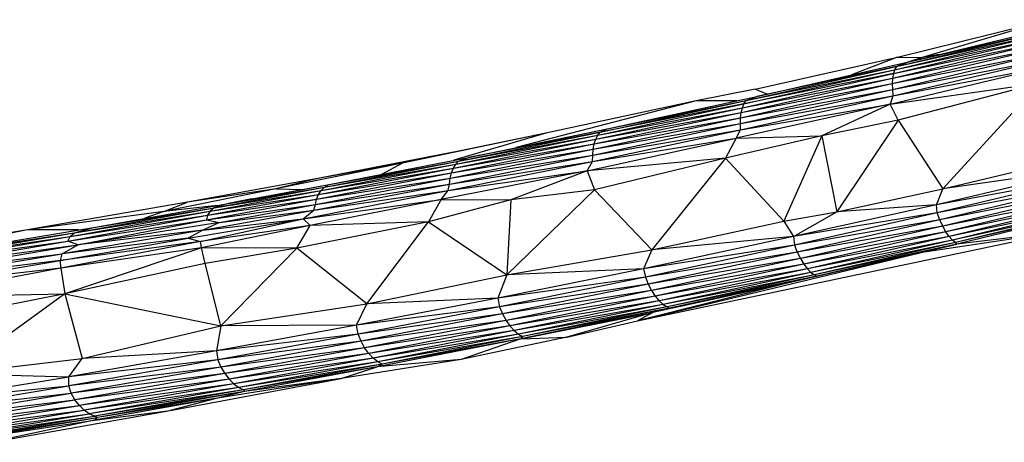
# Paper-space layout '_Inferior' of a CAD drawing. Header units: millimetres. Extents: x -164 to 39, y -67 to 65.
# Tile 2 of 7: x -101 to -59, y -62 to -44. Entities that reach past the tile are written whole.
import ezdxf

# ---------------------------------------------------------------- set-up
doc = ezdxf.new("R2010")
doc.units = ezdxf.units.MM

psp = doc.layouts.new('_Inferior')

# ---------------------------------------------------------------- linework, layer by layer
at = {"color": 7, "linetype": 'Continuous', "lineweight": 25}
for p, q in [((-63.457, -45.258), (-57, -43.673)), ((-57, -43.673), (-62.402, -45.277)), ((-63.579, -45.796), (-57.017, -44.224)), ((-63.492, -45.663), (-56.957, -44.095)), ((-63.492, -45.663), (-57.017, -44.224)), ((-62.92, -45.449), (-56.698, -43.95)), ((-62.92, -45.449), (-56.957, -44.095)), ((-63.662, -46.159), (-57.064, -44.585)), ((-63.629, -45.961), (-57.049, -44.388)), ((-63.629, -45.961), (-57.064, -44.585)), ((-63.579, -45.796), (-57.049, -44.388)), ((-63.675, -46.385), (-57.062, -44.812)), ((-63.675, -46.385), (-57.043, -45.062)), ((-63.67, -46.635), (-57.043, -45.062)), ((-63.662, -46.159), (-57.062, -44.812)), ((-69.486, -46.626), (-63.457, -45.258)), ((-69.425, -46.937), (-62.92, -45.449)), ((-63.457, -45.258), (-65.4, -46.016)), ((-63.67, -46.635), (-57.01, -45.332)), ((-63.653, -46.906), (-57.01, -45.332)), ((-62.92, -45.449), (-63.492, -45.663)), ((-63.457, -45.258), (-62.402, -45.277)), ((-62.402, -45.277), (-63.019, -45.472)), ((-62.569, -45.364), (-62.402, -45.277)), ((-61.691, -45.153), (-62.402, -45.277)), ((-69.968, -47.246), (-63.579, -45.796)), ((-69.87, -47.112), (-63.492, -45.663)), ((-69.87, -47.112), (-63.579, -45.796)), ((-63.492, -45.663), (-69.425, -46.937)), ((-63.757, -47.261), (-57.07, -45.655)), ((-63.653, -46.906), (-57.07, -45.655)), ((-63.579, -45.796), (-63.629, -45.961)), ((-63.492, -45.663), (-63.579, -45.796)), ((-70.083, -47.61), (-63.662, -46.159)), ((-70.035, -47.412), (-63.629, -45.961)), ((-70.035, -47.412), (-63.662, -46.159)), ((-63.629, -45.961), (-69.968, -47.246)), ((-63.757, -47.261), (-57.43, -46.369)), ((-63.662, -46.159), (-63.675, -46.385)), ((-63.629, -45.961), (-63.662, -46.159)), ((-57.43, -46.369), (-63.421, -47.939)), ((-57.43, -46.369), (-61.525, -50.852)), ((-69.486, -46.626), (-72.001, -47.124)), ((-70.12, -48.086), (-63.67, -46.635)), ((-70.112, -47.836), (-63.675, -46.385)), ((-70.112, -47.836), (-63.67, -46.635)), ((-70.083, -47.61), (-63.675, -46.385)), ((-69.486, -46.626), (-68.96, -46.831)), ((-63.675, -46.385), (-63.67, -46.635)), ((-63.67, -46.635), (-63.653, -46.906)), ((-72.001, -47.124), (-79.628, -49.106)), ((-72.001, -47.124), (-78.374, -48.494)), ((-76.065, -48.449), (-69.87, -47.112)), ((-75.776, -48.315), (-69.425, -46.937)), ((-75.776, -48.315), (-69.87, -47.112)), ((-70.274, -47.121), (-72.001, -47.124)), ((-70.12, -48.357), (-63.653, -46.906)), ((-70.12, -48.086), (-63.653, -46.906)), ((-69.968, -47.246), (-69.87, -47.112)), ((-69.87, -47.112), (-69.425, -46.937)), ((-63.653, -46.906), (-63.757, -47.261)), ((-76.32, -48.947), (-70.083, -47.61)), ((-76.256, -48.748), (-70.035, -47.412)), ((-76.256, -48.748), (-70.083, -47.61)), ((-76.174, -48.582), (-69.968, -47.246)), ((-76.174, -48.582), (-70.035, -47.412)), ((-69.968, -47.246), (-76.065, -48.449)), ((-63.757, -47.261), (-70.296, -48.711)), ((-70.12, -48.357), (-63.757, -47.261)), ((-70.112, -47.836), (-70.083, -47.61)), ((-70.083, -47.61), (-70.035, -47.412)), ((-70.035, -47.412), (-69.968, -47.246)), ((-63.757, -47.261), (-66.658, -48.61)), ((-63.421, -47.939), (-63.757, -47.261)), ((-76.362, -49.173), (-70.112, -47.836)), ((-76.32, -48.947), (-70.112, -47.836)), ((-70.12, -48.086), (-70.112, -47.836)), ((-63.421, -47.939), (-66.658, -48.61)), ((-63.421, -47.939), (-66.02, -51.837)), ((-63.421, -47.939), (-61.525, -50.852)), ((-82.086, -49.682), (-76.065, -48.449)), ((-81.663, -49.524), (-75.776, -48.315)), ((-76.065, -48.449), (-81.663, -49.524)), ((-76.401, -49.694), (-70.12, -48.357)), ((-76.384, -49.422), (-70.12, -48.086)), ((-76.384, -49.422), (-70.12, -48.357)), ((-76.362, -49.173), (-70.12, -48.086)), ((-76.174, -48.582), (-76.065, -48.449)), ((-76.065, -48.449), (-75.776, -48.315)), ((-70.296, -48.711), (-70.12, -48.357)), ((-70.12, -48.357), (-70.12, -48.086)), ((-78.374, -48.494), (-84.456, -49.766)), ((-82.298, -49.981), (-76.256, -48.748)), ((-78.374, -48.494), (-82.275, -49.644)), ((-82.2, -49.814), (-76.174, -48.582)), ((-82.2, -49.814), (-76.256, -48.748)), ((-82.086, -49.682), (-76.174, -48.582)), ((-78.374, -48.494), (-82.002, -49.244)), ((-76.616, -50.085), (-70.296, -48.711)), ((-76.401, -49.694), (-70.296, -48.711)), ((-76.32, -48.947), (-76.256, -48.748)), ((-76.256, -48.748), (-76.174, -48.582)), ((-66.658, -48.61), (-70.75, -49.548)), ((-70.296, -48.711), (-70.75, -49.548)), ((-70.296, -48.711), (-66.658, -48.61)), ((-66.658, -48.61), (-68.279, -52.227)), ((-66.658, -48.61), (-66.02, -51.837)), ((-82.002, -49.244), (-88.055, -50.412)), ((-82.002, -49.244), (-84.456, -49.766)), ((-82.432, -50.406), (-76.362, -49.173)), ((-82.376, -50.18), (-76.32, -48.947)), ((-82.376, -50.18), (-76.362, -49.173)), ((-82.298, -49.981), (-76.32, -48.947)), ((-76.384, -49.422), (-76.362, -49.173)), ((-76.362, -49.173), (-76.32, -48.947)), ((-87.769, -50.791), (-82.086, -49.682)), ((-87.565, -50.675), (-81.663, -49.524)), ((-87.565, -50.675), (-82.086, -49.682)), ((-82.517, -50.932), (-76.401, -49.694)), ((-82.467, -50.655), (-76.384, -49.422)), ((-82.467, -50.655), (-76.401, -49.694)), ((-82.432, -50.406), (-76.384, -49.422)), ((-82.2, -49.814), (-82.086, -49.682)), ((-82.086, -49.682), (-81.663, -49.524)), ((-70.75, -49.548), (-76.616, -50.085)), ((-76.616, -50.085), (-76.401, -49.694)), ((-76.401, -49.694), (-76.384, -49.422)), ((-70.75, -49.548), (-76.306, -50.895)), ((-70.75, -49.548), (-73.874, -53.452)), ((-70.75, -49.548), (-68.279, -52.227)), ((-61.525, -50.852), (-55.354, -49.38)), ((-84.456, -49.766), (-89.833, -50.853)), ((-84.456, -49.766), (-88.055, -50.412)), ((-88.021, -51.095), (-82.298, -49.981)), ((-87.905, -50.926), (-82.2, -49.814)), ((-87.905, -50.926), (-82.298, -49.981)), ((-87.769, -50.791), (-82.2, -49.814)), ((-84.456, -49.766), (-85.347, -50.243)), ((-76.616, -50.085), (-82.812, -51.313)), ((-82.517, -50.932), (-76.616, -50.085)), ((-82.376, -50.18), (-82.298, -49.981)), ((-82.298, -49.981), (-82.2, -49.814)), ((-76.616, -50.085), (-79.853, -51.32)), ((-76.616, -50.085), (-76.306, -50.895)), ((-55.085, -49.937), (-61.802, -51.54)), ((-55.085, -49.937), (-61.525, -50.852)), ((-88.055, -50.412), (-93.574, -51.421)), ((-88.055, -50.412), (-89.833, -50.853)), ((-88.153, -51.516), (-82.432, -50.406)), ((-88.113, -51.295), (-82.376, -50.18)), ((-88.113, -51.295), (-82.432, -50.406)), ((-88.021, -51.095), (-82.376, -50.18)), ((-82.467, -50.655), (-82.432, -50.406)), ((-82.432, -50.406), (-82.376, -50.18)), ((-55.063, -50.284), (-61.802, -51.54)), ((-55.063, -50.284), (-61.774, -51.88)), ((-89.833, -50.853), (-94.591, -51.817)), ((-89.833, -50.853), (-93.574, -51.421)), ((-92.62, -51.807), (-87.905, -50.926)), ((-92.443, -51.662), (-87.769, -50.791)), ((-92.443, -51.662), (-87.905, -50.926)), ((-91.834, -51.477), (-87.565, -50.675)), ((-91.834, -51.477), (-87.769, -50.791)), ((-90.855, -51.275), (-87.565, -50.675)), ((-89.833, -50.853), (-88.677, -50.878)), ((-88.665, -52.127), (-82.517, -50.932)), ((-88.222, -51.767), (-82.467, -50.655)), ((-88.222, -51.767), (-82.517, -50.932)), ((-88.153, -51.516), (-82.467, -50.655)), ((-88.021, -51.095), (-87.905, -50.926)), ((-87.905, -50.926), (-87.769, -50.791)), ((-87.769, -50.791), (-87.565, -50.675)), ((-82.812, -51.313), (-82.517, -50.932)), ((-82.517, -50.932), (-82.467, -50.655)), ((-76.306, -50.895), (-80.025, -54.507)), ((-76.306, -50.895), (-79.853, -51.32)), ((-76.306, -50.895), (-73.874, -53.452)), ((-66.02, -51.837), (-61.525, -50.852)), ((-61.802, -51.54), (-61.525, -50.852)), ((-54.951, -50.577), (-61.774, -51.88)), ((-54.951, -50.577), (-61.66, -52.177)), ((-54.829, -50.845), (-61.66, -52.177)), ((-54.829, -50.845), (-61.532, -52.448)), ((-92.767, -52.173), (-88.113, -51.295)), ((-92.737, -51.979), (-88.021, -51.095)), ((-92.737, -51.979), (-88.113, -51.295)), ((-92.62, -51.807), (-88.021, -51.095)), ((-90.855, -51.275), (-91.834, -51.477)), ((-88.665, -52.127), (-82.812, -51.313)), ((-82.812, -51.313), (-88.371, -52.42)), ((-88.153, -51.516), (-88.113, -51.295)), ((-88.113, -51.295), (-88.021, -51.095)), ((-82.812, -51.313), (-83.354, -52.254)), ((-79.853, -51.32), (-83.354, -52.254)), ((-82.812, -51.313), (-79.853, -51.32)), ((-79.853, -51.32), (-80.025, -54.507)), ((-54.703, -51.081), (-61.532, -52.448)), ((-54.703, -51.081), (-61.397, -52.685)), ((-54.577, -51.278), (-61.397, -52.685)), ((-54.577, -51.278), (-61.258, -52.882)), ((-93.574, -51.421), (-100.364, -52.601)), ((-98.561, -52.883), (-92.62, -51.807)), ((-98.376, -52.723), (-92.443, -51.662)), ((-98.376, -52.723), (-92.62, -51.807)), ((-97.575, -52.492), (-91.834, -51.477)), ((-97.575, -52.492), (-92.443, -51.662)), ((-94.591, -51.817), (-93.574, -51.421)), ((-92.315, -51.562), (-94.591, -51.817)), ((-92.925, -52.616), (-88.222, -51.767)), ((-92.767, -52.173), (-88.153, -51.516)), ((-92.62, -51.807), (-92.737, -51.979)), ((-92.443, -51.662), (-92.62, -51.807)), ((-91.834, -51.477), (-92.443, -51.662)), ((-92.228, -52.284), (-88.153, -51.516)), ((-92.228, -52.284), (-88.222, -51.767)), ((-88.665, -52.127), (-88.222, -51.767)), ((-88.222, -51.767), (-88.153, -51.516)), ((-61.802, -51.54), (-67.86, -52.882)), ((-61.802, -51.54), (-66.02, -51.837)), ((-61.774, -51.88), (-61.802, -51.54)), ((-54.454, -51.431), (-61.258, -52.882)), ((-54.454, -51.431), (-61.119, -53.034)), ((-54.34, -51.536), (-61.119, -53.034)), ((-54.34, -51.536), (-60.987, -53.138)), ((-54.42, -51.635), (-60.987, -53.138)), ((-54.42, -51.635), (-60.93, -53.202)), ((-94.591, -51.817), (-100.364, -52.601)), ((-98.66, -53.072), (-92.737, -51.979)), ((-98.66, -53.072), (-92.767, -52.173)), ((-98.561, -52.883), (-92.737, -51.979)), ((-98.235, -53.239), (-92.767, -52.173)), ((-94.591, -51.817), (-95.389, -52.105)), ((-93.549, -52.952), (-88.665, -52.127)), ((-93.023, -53.094), (-88.665, -52.127)), ((-92.925, -52.616), (-88.665, -52.127)), ((-92.737, -51.979), (-92.767, -52.173)), ((-92.767, -52.173), (-92.228, -52.284)), ((-88.371, -52.42), (-88.665, -52.127)), ((-68.279, -52.227), (-66.02, -51.837)), ((-67.86, -52.882), (-66.02, -51.837)), ((-61.774, -51.88), (-67.86, -52.882)), ((-61.774, -51.88), (-67.829, -53.247)), ((-61.66, -52.177), (-67.829, -53.247)), ((-61.66, -52.177), (-67.71, -53.546)), ((-61.66, -52.177), (-61.774, -51.88)), ((-61.532, -52.448), (-61.66, -52.177)), ((-100.364, -52.601), (-107.49, -53.756)), ((-100.364, -52.601), (-105.367, -53.566)), ((-104.643, -53.687), (-97.575, -52.492)), ((-98.19, -52.596), (-100.364, -52.601)), ((-92.925, -52.616), (-98.892, -53.612)), ((-98.376, -52.723), (-97.575, -52.492)), ((-92.228, -52.284), (-98.235, -53.239)), ((-92.925, -52.616), (-98.235, -53.239)), ((-92.925, -52.616), (-93.549, -52.952)), ((-88.371, -52.42), (-93.023, -53.094)), ((-88.371, -52.42), (-92.99, -53.358)), ((-92.228, -52.284), (-92.925, -52.616)), ((-83.354, -52.254), (-88.935, -53.38)), ((-88.935, -53.38), (-88.371, -52.42)), ((-83.354, -52.254), (-88.371, -52.42)), ((-85.97, -55.733), (-83.354, -52.254)), ((-83.354, -52.254), (-80.025, -54.507)), ((-73.874, -53.452), (-68.279, -52.227)), ((-68.279, -52.227), (-67.86, -52.882)), ((-61.532, -52.448), (-67.71, -53.546)), ((-61.532, -52.448), (-67.574, -53.817)), ((-61.397, -52.685), (-61.532, -52.448)), ((-104.661, -53.92), (-98.561, -52.883)), ((-104.643, -53.687), (-98.376, -52.723)), ((-104.506, -53.763), (-98.376, -52.723)), ((-104.506, -53.763), (-98.561, -52.883)), ((-98.973, -53.897), (-93.549, -52.952)), ((-93.549, -52.952), (-98.892, -53.612)), ((-98.66, -53.072), (-98.561, -52.883)), ((-98.561, -52.883), (-98.376, -52.723)), ((-93.549, -52.952), (-93.023, -53.094)), ((-74.487, -56.465), (-56.591, -52.693)), ((-67.86, -52.882), (-74.227, -54.253)), ((-67.86, -52.882), (-73.874, -53.452)), ((-67.86, -52.882), (-67.829, -53.247)), ((-61.397, -52.685), (-67.574, -53.817)), ((-61.397, -52.685), (-67.429, -54.055)), ((-61.258, -52.882), (-67.429, -54.055)), ((-61.258, -52.882), (-67.277, -54.253)), ((-61.119, -53.034), (-67.277, -54.253)), ((-61.119, -53.034), (-67.124, -54.405)), ((-56.591, -52.693), (-62.503, -53.576)), ((-61.258, -52.882), (-61.397, -52.685)), ((-61.119, -53.034), (-61.258, -52.882)), ((-60.987, -53.138), (-61.119, -53.034)), ((-56.591, -52.693), (-60.93, -53.202)), ((-104.889, -54.355), (-98.235, -53.239)), ((-104.769, -54.116), (-98.66, -53.072)), ((-104.769, -54.116), (-98.235, -53.239)), ((-104.661, -53.92), (-98.66, -53.072)), ((-93.023, -53.094), (-98.973, -53.897)), ((-93.023, -53.094), (-98.961, -54.228)), ((-92.99, -53.358), (-98.961, -54.228)), ((-98.892, -53.612), (-98.235, -53.239)), ((-92.99, -53.358), (-98.79, -55.313)), ((-98.235, -53.239), (-98.66, -53.072)), ((-92.99, -53.358), (-93.023, -53.094)), ((-88.935, -53.38), (-92.99, -53.358)), ((-92.833, -54.022), (-92.99, -53.358)), ((-88.935, -53.38), (-92.833, -54.022)), ((-92.172, -56.668), (-88.935, -53.38)), ((-85.97, -55.733), (-88.935, -53.38)), ((-80.025, -54.507), (-73.874, -53.452)), ((-67.829, -53.247), (-74.227, -54.253)), ((-73.874, -53.452), (-74.227, -54.253)), ((-67.829, -53.247), (-74.15, -54.602)), ((-67.829, -53.247), (-67.71, -53.546)), ((-60.987, -53.138), (-67.124, -54.405)), ((-60.987, -53.138), (-66.973, -54.507)), ((-60.93, -53.202), (-66.973, -54.507)), ((-60.93, -53.202), (-66.877, -54.565)), ((-62.503, -53.576), (-60.93, -53.202)), ((-60.93, -53.202), (-60.987, -53.138)), ((-105.016, -54.628), (-98.892, -53.612)), ((-104.889, -54.355), (-98.892, -53.612)), ((-98.973, -53.897), (-98.892, -53.612)), ((-74.487, -56.465), (-62.503, -53.576)), ((-67.71, -53.546), (-74.15, -54.602)), ((-67.71, -53.546), (-74.028, -54.903)), ((-67.574, -53.817), (-74.028, -54.903)), ((-67.574, -53.817), (-73.887, -55.177)), ((-62.503, -53.576), (-68.114, -54.857)), ((-67.71, -53.546), (-67.574, -53.817)), ((-67.574, -53.817), (-67.429, -54.055)), ((-62.503, -53.576), (-66.877, -54.565)), ((-98.961, -54.228), (-105.311, -55.437)), ((-105.086, -54.928), (-98.973, -53.897)), ((-98.961, -54.228), (-105.086, -54.928)), ((-98.973, -53.897), (-105.016, -54.628)), ((-98.961, -54.228), (-98.973, -53.897)), ((-98.961, -54.228), (-98.79, -55.313)), ((-92.833, -54.022), (-98.79, -55.313)), ((-92.172, -56.668), (-92.833, -54.022)), ((-74.227, -54.253), (-80.405, -55.501)), ((-74.227, -54.253), (-80.025, -54.507)), ((-74.227, -54.253), (-74.15, -54.602)), ((-67.429, -54.055), (-73.887, -55.177)), ((-67.429, -54.055), (-73.733, -55.416)), ((-67.277, -54.253), (-73.733, -55.416)), ((-67.277, -54.253), (-73.569, -55.614)), ((-67.429, -54.055), (-67.277, -54.253)), ((-67.277, -54.253), (-67.124, -54.405)), ((-85.97, -55.733), (-80.025, -54.507)), ((-80.025, -54.507), (-80.405, -55.501)), ((-74.15, -54.602), (-80.405, -55.501)), ((-74.15, -54.602), (-80.335, -55.862)), ((-74.15, -54.602), (-74.028, -54.903)), ((-67.124, -54.405), (-73.569, -55.614)), ((-67.124, -54.405), (-73.4, -55.765)), ((-66.973, -54.507), (-73.4, -55.765)), ((-66.973, -54.507), (-73.233, -55.866)), ((-66.877, -54.565), (-73.233, -55.866)), ((-66.877, -54.565), (-73.122, -55.923)), ((-66.877, -54.565), (-68.114, -54.857)), ((-67.124, -54.405), (-66.973, -54.507)), ((-66.973, -54.507), (-66.877, -54.565)), ((-74.028, -54.903), (-80.335, -55.862)), ((-74.028, -54.903), (-80.21, -56.166)), ((-68.114, -54.857), (-74.487, -56.465)), ((-74.028, -54.903), (-73.887, -55.177)), ((-68.114, -54.857), (-73.832, -56.11)), ((-68.114, -54.857), (-73.122, -55.923)), ((-105.311, -55.437), (-98.79, -55.313)), ((-98.79, -55.313), (-104.776, -56.495)), ((-98.79, -55.313), (-103.433, -58.698)), ((-98.79, -55.313), (-98.047, -58.061)), ((-98.79, -55.313), (-92.172, -56.668)), ((-80.405, -55.501), (-86.415, -56.653)), ((-80.405, -55.501), (-85.97, -55.733)), ((-80.405, -55.501), (-80.335, -55.862)), ((-73.887, -55.177), (-80.21, -56.166)), ((-73.887, -55.177), (-80.063, -56.441)), ((-73.733, -55.416), (-80.063, -56.441)), ((-73.733, -55.416), (-79.899, -56.681)), ((-73.887, -55.177), (-73.733, -55.416)), ((-73.733, -55.416), (-73.569, -55.614)), ((-92.172, -56.668), (-85.97, -55.733)), ((-86.415, -56.653), (-85.97, -55.733)), ((-80.335, -55.862), (-86.415, -56.653)), ((-80.335, -55.862), (-86.344, -57.026)), ((-80.335, -55.862), (-80.21, -56.166)), ((-73.569, -55.614), (-79.899, -56.681)), ((-73.569, -55.614), (-79.723, -56.879)), ((-73.4, -55.765), (-79.723, -56.879)), ((-73.4, -55.765), (-79.54, -57.03)), ((-73.233, -55.866), (-79.54, -57.03)), ((-73.122, -55.923), (-79.441, -57.225)), ((-73.233, -55.866), (-79.362, -57.131)), ((-73.122, -55.923), (-79.362, -57.131)), ((-73.122, -55.923), (-73.832, -56.11)), ((-73.569, -55.614), (-73.4, -55.765)), ((-73.4, -55.765), (-73.233, -55.866)), ((-73.233, -55.866), (-73.122, -55.923)), ((-80.21, -56.166), (-86.344, -57.026)), ((-80.21, -56.166), (-86.217, -57.331)), ((-80.21, -56.166), (-80.063, -56.441)), ((-79.441, -57.225), (-73.832, -56.11)), ((-73.832, -56.11), (-77.488, -57.151)), ((-73.832, -56.11), (-74.487, -56.465)), ((-98.047, -58.061), (-92.172, -56.668)), ((-86.415, -56.653), (-92.349, -57.743)), ((-92.172, -56.668), (-92.349, -57.743)), ((-86.415, -56.653), (-92.172, -56.668)), ((-86.344, -57.026), (-86.415, -56.653)), ((-80.063, -56.441), (-86.217, -57.331)), ((-80.063, -56.441), (-86.064, -57.608)), ((-79.899, -56.681), (-86.064, -57.608)), ((-79.899, -56.681), (-85.891, -57.848)), ((-80.063, -56.441), (-79.899, -56.681)), ((-79.899, -56.681), (-79.723, -56.879)), ((-77.488, -57.151), (-74.487, -56.465)), ((-86.344, -57.026), (-92.349, -57.743)), ((-86.344, -57.026), (-92.287, -58.119)), ((-86.217, -57.331), (-86.344, -57.026)), ((-79.723, -56.879), (-85.891, -57.848)), ((-79.723, -56.879), (-85.703, -58.047)), ((-79.54, -57.03), (-85.703, -58.047)), ((-79.441, -57.225), (-85.528, -58.416)), ((-79.54, -57.03), (-85.506, -58.197)), ((-79.362, -57.131), (-85.506, -58.197)), ((-79.362, -57.131), (-85.323, -58.299)), ((-79.441, -57.225), (-85.323, -58.299)), ((-77.488, -57.151), (-81.968, -58.111)), ((-79.441, -57.225), (-81.968, -58.111)), ((-79.723, -56.879), (-79.54, -57.03)), ((-79.54, -57.03), (-79.362, -57.131)), ((-79.362, -57.131), (-79.441, -57.225)), ((-79.441, -57.225), (-77.488, -57.151)), ((-86.217, -57.331), (-92.287, -58.119)), ((-86.217, -57.331), (-92.159, -58.426)), ((-86.064, -57.608), (-92.159, -58.426)), ((-86.064, -57.608), (-92, -58.703)), ((-86.064, -57.608), (-86.217, -57.331)), ((-85.891, -57.848), (-86.064, -57.608)), ((-103.433, -58.698), (-98.047, -58.061)), ((-92.349, -57.743), (-98.618, -58.839)), ((-98.618, -58.839), (-98.047, -58.061)), ((-92.349, -57.743), (-98.047, -58.061)), ((-92.349, -57.743), (-92.287, -58.119)), ((-85.891, -57.848), (-92, -58.703)), ((-85.891, -57.848), (-91.818, -58.944)), ((-85.703, -58.047), (-91.818, -58.944)), ((-85.703, -58.047), (-91.618, -59.143)), ((-85.703, -58.047), (-85.891, -57.848)), ((-85.506, -58.197), (-85.703, -58.047)), ((-92.287, -58.119), (-98.621, -59.228)), ((-92.159, -58.426), (-98.621, -59.228)), ((-92.287, -58.119), (-98.618, -58.839)), ((-92.159, -58.426), (-98.513, -59.54)), ((-92.287, -58.119), (-92.159, -58.426)), ((-92.159, -58.426), (-92, -58.703)), ((-85.506, -58.197), (-91.618, -59.143)), ((-85.506, -58.197), (-91.408, -59.293)), ((-85.323, -58.299), (-91.408, -59.293)), ((-85.323, -58.299), (-91.208, -59.393)), ((-85.528, -58.416), (-91.208, -59.393)), ((-85.528, -58.416), (-91.166, -59.464)), ((-81.968, -58.111), (-87.053, -58.915)), ((-87.053, -58.915), (-85.528, -58.416)), ((-81.968, -58.111), (-85.528, -58.416)), ((-85.528, -58.416), (-85.323, -58.299)), ((-85.323, -58.299), (-85.506, -58.197)), ((-104.464, -59.786), (-98.618, -58.839)), ((-103.433, -58.698), (-98.618, -58.839)), ((-98.621, -59.228), (-98.618, -58.839)), ((-92, -58.703), (-98.513, -59.54)), ((-92, -58.703), (-98.355, -59.818)), ((-92, -58.703), (-91.818, -58.944)), ((-104.795, -60.247), (-98.621, -59.228)), ((-104.464, -59.786), (-98.621, -59.228)), ((-98.513, -59.54), (-98.621, -59.228)), ((-91.818, -58.944), (-98.355, -59.818)), ((-91.818, -58.944), (-98.169, -60.06)), ((-91.618, -59.143), (-98.169, -60.06)), ((-91.618, -59.143), (-97.965, -60.259)), ((-91.408, -59.293), (-97.965, -60.259)), ((-91.408, -59.293), (-97.747, -60.409)), ((-94.311, -60.267), (-87.053, -58.915)), ((-87.053, -58.915), (-92.301, -59.741)), ((-91.818, -58.944), (-91.618, -59.143)), ((-91.618, -59.143), (-91.408, -59.293)), ((-91.408, -59.293), (-91.208, -59.393)), ((-87.053, -58.915), (-91.166, -59.464)), ((-104.795, -60.247), (-98.513, -59.54)), ((-104.713, -60.57), (-98.513, -59.54)), ((-98.355, -59.818), (-98.513, -59.54)), ((-91.208, -59.393), (-97.747, -60.409)), ((-91.208, -59.393), (-97.528, -60.507)), ((-91.166, -59.464), (-97.528, -60.507)), ((-92.301, -59.741), (-97.522, -60.677)), ((-91.166, -59.464), (-97.403, -60.564)), ((-92.301, -59.741), (-97.403, -60.564)), ((-92.301, -59.741), (-94.311, -60.267)), ((-91.166, -59.464), (-92.301, -59.741)), ((-91.208, -59.393), (-91.166, -59.464)), ((-104.713, -60.57), (-98.355, -59.818)), ((-104.555, -60.849), (-98.355, -59.818)), ((-104.555, -60.849), (-98.169, -60.06)), ((-104.366, -61.091), (-98.169, -60.06)), ((-98.169, -60.06), (-98.355, -59.818)), ((-97.965, -60.259), (-98.169, -60.06)), ((-104.366, -61.091), (-97.965, -60.259)), ((-104.156, -61.29), (-97.965, -60.259)), ((-104.156, -61.29), (-97.747, -60.409)), ((-103.931, -61.44), (-97.747, -60.409)), ((-103.931, -61.44), (-97.528, -60.507)), ((-103.701, -61.537), (-97.528, -60.507)), ((-103.701, -61.537), (-97.403, -60.564)), ((-103.515, -61.585), (-97.403, -60.564)), ((-101.933, -61.621), (-94.311, -60.267)), ((-97.747, -60.409), (-97.965, -60.259)), ((-97.528, -60.507), (-97.747, -60.409)), ((-97.403, -60.564), (-97.528, -60.507)), ((-97.522, -60.677), (-94.311, -60.267)), ((-97.522, -60.677), (-97.403, -60.564)), ((-103.515, -61.585), (-97.522, -60.677)), ((-97.522, -60.677), (-101.933, -61.621))]:
    psp.add_line(p, q, dxfattribs=at)

doc.saveas('drawing.dxf')
